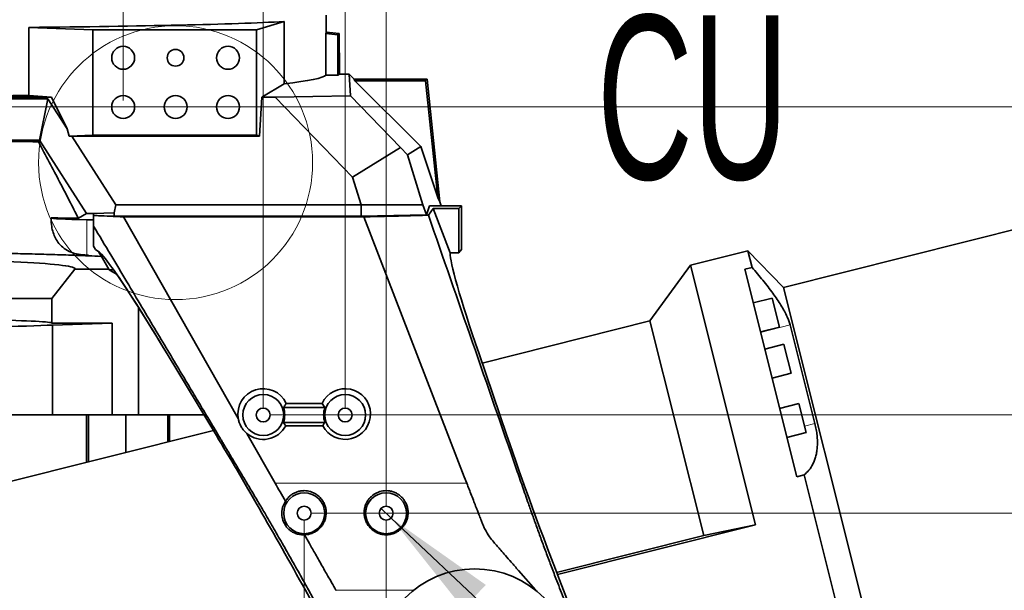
# Model space of a CAD drawing. Header units: millimetres. Extents: x 0 to 11920, y 0 to 8400.
# Tile 32 of 120: x 3183 to 3784, y 5413 to 5762. Entities that reach past the tile are written whole.
import ezdxf

# ---------------------------------------------------------------- set-up
doc = ezdxf.new("R2010")
doc.units = ezdxf.units.MM
doc.header["$LTSCALE"] = 20
doc.styles.add('SLDTEXTSTYLE0', font='TXT', dxfattribs={"width": 0.605})
doc.dimstyles.new('SLDDIMSTYLE1', dxfattribs={"dimtxt": 70, "dimasz": 70, "dimexe": 0, "dimexo": 0.0625, "dimgap": -17.5, "dimtad": 1, "dimdec": 1, "dimrnd": 1e-09, "dimzin": 12, "dimdsep": 46, "dimtxsty": 'SLDTEXTSTYLE0', "dimsah": 1, "dimcen": 0.09, "dimadec": 0, "dimazin": 3, "dimtfac": 1, "dimtmove": 0, "dimatfit": 0, "dimfxl": 1, "dimfrac": 2, "dimtolj": 1, "dimarcsym": 0})
doc.dimstyles.new('SLDDIMSTYLE2', dxfattribs={"dimtxt": 70, "dimasz": 70, "dimexe": 0, "dimexo": 0.0625, "dimgap": 17.5, "dimtad": 1, "dimdec": 1, "dimrnd": 1e-09, "dimzin": 12, "dimdsep": 46, "dimtxsty": 'SLDTEXTSTYLE0', "dimsah": 1, "dimcen": 0.09, "dimadec": 0, "dimazin": 3, "dimtfac": 1, "dimtmove": 0, "dimatfit": 0, "dimfxl": 1, "dimfrac": 2, "dimtolj": 1, "dimtzin": 12, "dimarcsym": 0})
doc.dimstyles.new('SLDDIMSTYLE3', dxfattribs={"dimtxt": 70, "dimasz": 70, "dimexe": 0, "dimexo": 0.0625, "dimgap": 17.5, "dimtad": 0, "dimtih": 1, "dimtoh": 1, "dimdec": 1, "dimrnd": 1e-09, "dimzin": 12, "dimdsep": 46, "dimtxsty": 'SLDTEXTSTYLE0', "dimblk1": 'NONE', "dimsah": 1, "dimcen": 0, "dimadec": 0, "dimazin": 3, "dimtfac": 1, "dimtmove": 0, "dimatfit": 3, "dimldrblk": 'NONE', "dimfxl": 1, "dimfrac": 2, "dimtolj": 1, "dimtzin": 12, "dimarcsym": 0})
doc.dimstyles.new('SLDDIMSTYLE7', dxfattribs={"dimtxt": 70, "dimasz": 70, "dimexe": 0, "dimexo": 0.0625, "dimgap": 17.5, "dimtad": 1, "dimdec": 1, "dimrnd": 1e-09, "dimzin": 12, "dimdsep": 46, "dimtxsty": 'SLDTEXTSTYLE0', "dimsah": 1, "dimcen": 0.09, "dimadec": 0, "dimazin": 3, "dimtfac": 1, "dimtofl": 0, "dimtmove": 0, "dimatfit": 3, "dimfxl": 1, "dimfrac": 2, "dimtolj": 1, "dimtzin": 12, "dimarcsym": 0})

# ---------------------------------------------------------------- blocks, each defined once
blk = doc.blocks.new('_D_31')
at = {"color": 7, "linetype": 'Continuous', "lineweight": 0}
for p, q in [((3467.39, 6043.64), (4537.73, 6043.64)), ((4507.73, 3672.64), (4507.73, 6043.64)), ((2972.47, 3672.64), (4537.73, 3672.64))]:
    blk.add_line(p, q, dxfattribs=at)
at = {"color": 7, "linetype": 'Continuous', "lineweight": 18}
for points in [[(4507.73, 6043.64), (4497.73, 5973.64), (4517.73, 5973.64)], [(4507.73, 3672.64), (4517.73, 3742.64), (4497.73, 3742.64)]]:
    blk.add_solid(points, dxfattribs=at)
at = {"color": 7, "linetype": 'Continuous', "lineweight": 18, "insert": (4417.5, 4751.19), "char_height": 70, "attachment_point": 1, "rotation": 90, "style": 'SLDTEXTSTYLE0'}
blk.add_mtext('2371', dxfattribs=at)
blk = doc.blocks.new('_D_32')
at = {"color": 7, "linetype": 'Continuous', "lineweight": 0}
for p, q in [((4331.41, 5708.24), (4331.41, 5828.24)), ((2910.05, 5708.24), (4361.41, 5708.24)), ((4331.41, 5213.64), (4331.41, 5708.24)), ((4202.49, 5316.56), (4202.49, 5605.31)), ((4202.49, 5605.31), (4309.92, 5605.31)), ((4309.92, 5605.31), (4309.92, 5316.56)), ((4309.92, 5316.56), (4202.49, 5316.56)), ((2762.05, 5213.64), (4361.41, 5213.64)), ((4331.41, 5213.64), (4331.41, 5093.64))]:
    blk.add_line(p, q, dxfattribs=at)
at = {"color": 7, "linetype": 'Continuous', "lineweight": 18}
for points in [[(4331.41, 5708.24), (4341.41, 5778.24), (4321.41, 5778.24)], [(4331.41, 5213.64), (4321.41, 5143.64), (4341.41, 5143.64)]]:
    blk.add_solid(points, dxfattribs=at)
at = {"color": 7, "linetype": 'Continuous', "lineweight": 18, "insert": (4219.69, 5340.62), "char_height": 70, "attachment_point": 1, "rotation": 90, "style": 'SLDTEXTSTYLE0'}
blk.add_mtext('494,6', dxfattribs=at)
blk = doc.blocks.new('_D_33')
at = {"color": 7, "linetype": 'Continuous', "lineweight": 0}
for p, q in [((3356.55, 5456.13), (3356.55, 4967.73)), ((3406.55, 5456.13), (3406.55, 4967.73)), ((3356.55, 4997.73), (3236.55, 4997.73)), ((3356.55, 4997.73), (3406.55, 4997.73)), ((3406.55, 4997.73), (3636.67, 4997.73))]:
    blk.add_line(p, q, dxfattribs=at)
at = {"color": 7, "linetype": 'Continuous', "lineweight": 18}
for points in [[(3356.55, 4997.73), (3286.55, 5007.73), (3286.55, 4987.73)], [(3406.55, 4997.73), (3476.55, 4987.73), (3476.55, 5007.73)]]:
    blk.add_solid(points, dxfattribs=at)
at = {"color": 7, "linetype": 'Continuous', "lineweight": 18, "insert": (3529.72, 5087.96), "char_height": 70, "attachment_point": 1, "style": 'SLDTEXTSTYLE0'}
blk.add_mtext('50', dxfattribs=at)
blk = doc.blocks.new('_D_34')
at = {"color": 7, "linetype": 'Continuous', "lineweight": 0}
for p, q in [((3331.55, 5524.13), (3331.55, 6153.69)), ((3381.55, 5524.13), (3381.55, 6153.69)), ((3331.55, 6123.69), (3211.55, 6123.69)), ((3331.55, 6123.69), (3381.55, 6123.69)), ((3381.55, 6123.69), (3636.67, 6123.69))]:
    blk.add_line(p, q, dxfattribs=at)
at = {"color": 7, "linetype": 'Continuous', "lineweight": 18}
for points in [[(3331.55, 6123.69), (3261.55, 6133.69), (3261.55, 6113.69)], [(3381.55, 6123.69), (3451.55, 6113.69), (3451.55, 6133.69)]]:
    blk.add_solid(points, dxfattribs=at)
at = {"color": 7, "linetype": 'Continuous', "lineweight": 18, "insert": (3529.72, 6213.92), "char_height": 70, "attachment_point": 1, "style": 'SLDTEXTSTYLE0'}
blk.add_mtext('50', dxfattribs=at)
blk = doc.blocks.new('_D_35')
at = {"color": 7, "linetype": 'Continuous', "lineweight": 0}
for p, q in [((3381.55, 5524.13), (3381.55, 6354.67)), ((3406.55, 5464.13), (3406.55, 6354.67)), ((3381.55, 6324.67), (3261.55, 6324.67)), ((3381.55, 6324.67), (3406.55, 6324.67)), ((3406.55, 6324.67), (3663.22, 6324.67))]:
    blk.add_line(p, q, dxfattribs=at)
at = {"color": 7, "linetype": 'Continuous', "lineweight": 18}
for points in [[(3381.55, 6324.67), (3311.55, 6334.67), (3311.55, 6314.67)], [(3406.55, 6324.67), (3476.55, 6314.67), (3476.55, 6334.67)]]:
    blk.add_solid(points, dxfattribs=at)
at = {"color": 7, "linetype": 'Continuous', "lineweight": 18, "insert": (3556.27, 6414.91), "char_height": 70, "attachment_point": 1, "style": 'SLDTEXTSTYLE0'}
blk.add_mtext('25', dxfattribs=at)
blk = doc.blocks.new('_D_36')
at = {"color": 7, "linetype": 'Continuous', "lineweight": 0}
for p, q in [((4168.21, 5520.13), (4168.21, 5682.11)), ((3335.55, 5520.13), (4198.21, 5520.13)), ((4168.21, 5520.13), (4168.21, 5460.13)), ((3360.55, 5460.13), (4198.21, 5460.13)), ((4168.21, 5460.13), (4168.21, 5340.13))]:
    blk.add_line(p, q, dxfattribs=at)
at = {"color": 7, "linetype": 'Continuous', "lineweight": 18}
for points in [[(4168.21, 5520.13), (4178.21, 5590.13), (4158.21, 5590.13)], [(4168.21, 5460.13), (4158.21, 5390.13), (4178.21, 5390.13)]]:
    blk.add_solid(points, dxfattribs=at)
at = {"color": 7, "linetype": 'Continuous', "lineweight": 18, "insert": (4077.97, 5575.16), "char_height": 70, "attachment_point": 1, "rotation": 90, "style": 'SLDTEXTSTYLE0'}
blk.add_mtext('60', dxfattribs=at)
blk = doc.blocks.new('_D_37')
at = {"color": 7, "linetype": 'Continuous', "lineweight": 0}
for p, q in [((3108.05, 6097.64), (3108.05, 6243.23)), ((3381.55, 5524.13), (3381.55, 6243.23)), ((3108.05, 6213.23), (3381.55, 6213.23)), ((3381.55, 6213.23), (3730.06, 6213.23))]:
    blk.add_line(p, q, dxfattribs=at)
at = {"color": 7, "linetype": 'Continuous', "lineweight": 18}
for points in [[(3108.05, 6213.23), (3178.05, 6203.23), (3178.05, 6223.23)], [(3381.55, 6213.23), (3311.55, 6223.23), (3311.55, 6203.23)]]:
    blk.add_solid(points, dxfattribs=at)
at = {"color": 7, "linetype": 'Continuous', "lineweight": 18, "insert": (3489.43, 6303.46), "char_height": 70, "attachment_point": 1, "style": 'SLDTEXTSTYLE0'}
blk.add_mtext('273,5', dxfattribs=at)
blk = doc.blocks.new('_D_44')
at = {"color": 7, "linetype": 'Continuous', "lineweight": 0}
for p, q in [((2753.89, 6445.12), (2753.89, 6552.55)), ((2753.89, 6552.55), (2962.43, 6552.55)), ((2962.43, 6552.55), (2962.43, 6445.12)), ((2970.05, 5712.24), (2970.05, 6453.64)), ((3108.05, 6097.64), (3108.05, 6453.64)), ((2962.43, 6445.12), (2753.89, 6445.12)), ((2970.05, 6423.64), (2719.13, 6423.64)), ((2970.05, 6423.64), (3108.05, 6423.64)), ((3108.05, 6423.64), (3228.05, 6423.64))]:
    blk.add_line(p, q, dxfattribs=at)
at = {"color": 7, "linetype": 'Continuous', "lineweight": 18}
for points in [[(2970.05, 6423.64), (2900.05, 6433.64), (2900.05, 6413.64)], [(3108.05, 6423.64), (3178.05, 6413.64), (3178.05, 6433.64)]]:
    blk.add_solid(points, dxfattribs=at)
at = {"color": 7, "linetype": 'Continuous', "lineweight": 18, "insert": (2777.95, 6535.36), "char_height": 70, "attachment_point": 1, "style": 'SLDTEXTSTYLE0'}
blk.add_mtext('138', dxfattribs=at)
blk = doc.blocks.new('_D_45')
at = {"color": 7, "linetype": 'Continuous', "lineweight": 0}
for p, q in [((3072.78, 6585.12), (3072.78, 6692.55)), ((3072.78, 6692.55), (3281.32, 6692.55)), ((3281.32, 6692.55), (3281.32, 6585.12)), ((3108.05, 6097.64), (3108.05, 6593.64)), ((3246.05, 5712.24), (3246.05, 6593.64)), ((3281.32, 6585.12), (3072.78, 6585.12)), ((3108.05, 6563.64), (2988.05, 6563.64)), ((3246.05, 6563.64), (3108.05, 6563.64)), ((3246.05, 6563.64), (3366.05, 6563.64))]:
    blk.add_line(p, q, dxfattribs=at)
at = {"color": 7, "linetype": 'Continuous', "lineweight": 18}
for points in [[(3108.05, 6563.64), (3038.05, 6573.64), (3038.05, 6553.64)], [(3246.05, 6563.64), (3316.05, 6553.64), (3316.05, 6573.64)]]:
    blk.add_solid(points, dxfattribs=at)
at = {"color": 7, "linetype": 'Continuous', "lineweight": 18, "insert": (3096.84, 6675.36), "char_height": 70, "attachment_point": 1, "style": 'SLDTEXTSTYLE0'}
blk.add_mtext('138', dxfattribs=at)
blk = doc.blocks.new('_D_46')
at = {"color": 7, "linetype": 'Continuous', "lineweight": 0}
for p, q in [((3467.39, 6043.64), (4086.98, 6043.64)), ((4056.98, 6043.64), (4056.98, 5520.13)), ((3385.55, 5520.13), (4086.98, 5520.13))]:
    blk.add_line(p, q, dxfattribs=at)
at = {"color": 7, "linetype": 'Continuous', "lineweight": 18}
for points in [[(4056.98, 6043.64), (4046.98, 5973.64), (4066.98, 5973.64)], [(4056.98, 5520.13), (4066.98, 5590.13), (4046.98, 5590.13)]]:
    blk.add_solid(points, dxfattribs=at)
at = {"color": 7, "linetype": 'Continuous', "lineweight": 18, "insert": (3966.75, 5661.57), "char_height": 70, "attachment_point": 1, "rotation": 90, "style": 'SLDTEXTSTYLE0'}
blk.add_mtext('523,5', dxfattribs=at)
blk = doc.blocks.new('SW_SYMBOL_HOLE_DEPTH')
at = {"color": 0, "linetype": 'Continuous', "lineweight": 18}
for p, q in [((0, 17500), (16000, 17500)), ((8000, 17500), (8000, 1500)), ((2000, 11100), (8000, 1500)), ((14000, 11100), (8000, 1500))]:
    blk.add_line(p, q, dxfattribs=at)
blk = doc.blocks.new('_D_47')
at = {"color": 7, "linetype": 'Continuous', "lineweight": 0}
for p, q in [((3403.46, 5463.04), (3409.64, 5457.21)), ((3409.64, 5457.21), (3895.68, 4997.73)), ((3895.68, 4997.73), (4508.68, 4997.73))]:
    blk.add_line(p, q, dxfattribs=at)
at = {"color": 7, "linetype": 'Continuous', "lineweight": 18}
blk.add_solid([(3409.64, 5457.21), (3453.63, 5401.85), (3467.37, 5416.38)], dxfattribs=at)
at = {"color": 7, "linetype": 'Continuous', "lineweight": 18, "xscale": 0.004511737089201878, "yscale": 0.004511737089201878, "zscale": 0.004511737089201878}
blk.add_blockref('SW_SYMBOL_HOLE_DEPTH', (4112.74, 5007.84), dxfattribs=at)
at = {"color": 7, "linetype": 'Continuous', "lineweight": 18, "char_height": 70, "attachment_point": 1, "style": 'SLDTEXTSTYLE0'}
for s, insert in [('20 (4x)', (4209.43, 5088.16)), ('M10', (3925.68, 5088.16))]:
    blk.add_mtext(s, dxfattribs=dict(at, insert=insert))
blk = doc.blocks.new('_None')

msp = doc.modelspace()

# ---------------------------------------------------------------- linework, layer by layer
at = {"color": 7, "linetype": 'Continuous', "lineweight": 35}
for p, q in [((3370.047743, 5753.884133), (3370.047743, 5764.235074)), ((3188.560811, 5756.823973), (3227.546705, 5755.366003)), ((3188.560811, 5715.266334), (3188.560811, 5756.823973)), ((3327.485186, 5755.366003), (3344.250905, 5760.384091)), ((3344.250905, 5760.384091), (3344.250905, 5722.391456)), ((3327.485186, 5755.366003), (3227.546705, 5755.366003)), ((3227.546705, 5755.366003), (3227.546705, 5691.06047)), ((3327.485186, 5691.06047), (3327.485186, 5755.366003)), ((3369.772789, 5727.703873), (3369.772789, 5752.986049)), ((3376.997879, 5752.353935), (3369.772789, 5752.986049)), ((3377.829021, 5753.115537), (3372.047743, 5753.621333)), ((3376.997879, 5752.353935), (3377.829021, 5753.115537)), ((3376.997879, 5727.703873), (3376.997879, 5752.353935)), ((3377.829021, 5741.235074), (3377.829021, 5753.115537)), ((3378.047743, 5741.235074), (3377.829021, 5741.235074)), ((3378.047743, 5728.332766), (3378.047743, 5741.235074)), ((3376.997879, 5727.703873), (3369.772789, 5727.703873)), ((3376.997879, 5727.703873), (3378.047743, 5728.332766)), ((3383.95005, 5728.332766), (3378.047743, 5728.332766)), ((3387.047743, 5725.235074), (3383.95005, 5728.332766)), ((3384.714752, 5715.072791), (3383.95005, 5728.332766)), ((3344.250905, 5722.391456), (3330.634778, 5714.235074)), ((3387.047743, 5725.235074), (3387.504982, 5724.18521)), ((3431.541166, 5725.235074), (3387.047743, 5725.235074)), ((3427.681658, 5684.008534), (3387.504982, 5724.18521)), ((3430.595864, 5724.18521), (3387.504982, 5724.18521)), ((3430.595864, 5724.18521), (3431.541166, 5725.235074)), ((3438.087241, 5652.909525), (3430.595864, 5724.18521)), ((3439.423984, 5650.235074), (3431.541166, 5725.235074)), ((3202.339234, 5714.235074), (3188.560811, 5715.266334)), ((3338.866165, 5714.235074), (3384.714752, 5715.072791)), ((3384.714752, 5715.072791), (3415.277263, 5683.415572)), ((3057.319853, 5714.235074), (3202.339234, 5714.235074)), ((3086.189174, 5713.155096), (3200.060025, 5713.155096)), ((3200.060025, 5713.155096), (3194.917043, 5687.84832)), ((3211.846926, 5694.843121), (3200.060025, 5713.155096)), ((3211.846926, 5694.843121), (3202.339234, 5714.235074)), ((3330.634778, 5714.235074), (3329.173807, 5690.386463)), ((3330.634778, 5714.235074), (3338.866165, 5714.235074)), ((3386.06933, 5665.341155), (3338.866165, 5714.235074)), ((3211.846926, 5694.843121), (3213.105078, 5690.340237)), ((3213.105078, 5690.340237), (3227.546705, 5691.06047)), ((3227.546705, 5691.06047), (3327.485186, 5691.06047)), ((3327.485186, 5691.06047), (3329.173807, 5690.386463)), ((3194.917043, 5687.84832), (3126.156558, 5687.84832)), ((3194.917043, 5687.84832), (3194.401884, 5686.937779)), ((3223.708027, 5643.119026), (3194.917043, 5687.84832)), ((3213.105078, 5690.340237), (3214.715551, 5690.386463)), ((3214.715551, 5690.386463), (3241.654109, 5648.535074)), ((3214.715551, 5690.386463), (3329.173807, 5690.386463)), ((3386.06933, 5665.341155), (3415.277263, 5683.415572)), ((3415.277263, 5683.415572), (3419.598525, 5679.006539)), ((3419.598525, 5679.006539), (3427.681658, 5684.008534)), ((3419.598525, 5679.006539), (3429.008452, 5648.535074)), ((3438.087241, 5652.909525), (3427.681658, 5684.008534)), ((3391.259234, 5648.535074), (3386.06933, 5665.341155)), ((3438.087241, 5652.909525), (3439.423984, 5650.235074)), ((3440.236384, 5647.807066), (3439.423984, 5650.235074)), ((3223.708027, 5643.119026), (3218.722756, 5640.244026)), ((3228.047743, 5643.212571), (3223.708027, 5643.119026)), ((3240.627548, 5643.483734), (3228.047743, 5643.212571)), ((3228.047743, 5643.212571), (3228.047743, 5642.008233)), ((3241.654109, 5648.535074), (3240.627548, 5643.483734)), ((3240.627548, 5641.465534), (3240.627548, 5643.483734)), ((3241.654109, 5648.535074), (3391.259234, 5648.535074)), ((3429.008452, 5648.535074), (3391.259234, 5648.535074)), ((3391.259234, 5641.465534), (3391.259234, 5648.535074)), ((3429.008452, 5648.535074), (3431.09875, 5642.389649)), ((3431.09875, 5642.389649), (3433.092589, 5647.807066)), ((3435.165971, 5646.234832), (3432.344102, 5642.121303)), ((3452.547743, 5647.807066), (3433.092589, 5647.807066)), ((3435.165971, 5646.234832), (3445.657761, 5619.044721)), ((3450.975509, 5646.234832), (3435.165971, 5646.234832)), ((3452.547743, 5647.807066), (3450.975509, 5646.234832)), ((3450.975509, 5646.234832), (3450.975509, 5619.044721)), ((3452.547743, 5647.807066), (3452.547743, 5621.125074)), ((3841.530044, 5646.380897), (3648.983464, 5598.016879)), ((3240.627548, 5641.465534), (3228.047743, 5642.008233)), ((3228.047743, 5641.939443), (3228.047743, 5635.406862)), ((3391.259234, 5641.465534), (3240.627548, 5641.465534)), ((3316.286288, 5518.064726), (3246.343459, 5641.125074)), ((3393.021205, 5641.125074), (3246.343459, 5641.125074)), ((3391.259234, 5641.465534), (3431.09875, 5642.389649)), ((3393.021205, 5641.125074), (3454.254706, 5482.435336)), ((3228.047743, 5623.170806), (3228.047743, 5635.406862)), ((3229.181711, 5621.125074), (3228.047743, 5623.170806)), ((3230.687052, 5620.23836), (3229.181711, 5621.125074)), ((3450.975509, 5619.044721), (3445.657761, 5619.044721)), ((3452.547743, 5621.125074), (3451.661029, 5620.23836)), ((3627.287088, 5620.405878), (3592.214461, 5611.596305)), ((3648.983464, 5598.016879), (3627.287088, 5620.405878)), ((3629.843074, 5610.229998), (3627.287088, 5620.405878)), ((3223.951357, 5617.789906), (3224.831831, 5617.789906)), ((3224.831831, 5617.789906), (3224.792322, 5617.279653)), ((3224.792322, 5617.279653), (3224.831831, 5617.319162)), ((3224.831831, 5617.319162), (3224.831831, 5617.789906)), ((3202.547743, 5591.235074), (3216.629131, 5609.135074)), ((3216.629131, 5609.135074), (3237.311106, 5609.135074)), ((3242.074739, 5606.122142), (3237.493862, 5608.820485)), ((3592.214461, 5611.596305), (3567.584102, 5577.570917)), ((3632.045252, 5453.022164), (3592.214461, 5611.596305)), ((3625.381661, 5609.109377), (3629.843074, 5610.229998)), ((3625.381661, 5609.109377), (3657.198394, 5482.440763)), ((3736.197062, 5250.802553), (3648.983464, 5598.016879)), ((3087.016112, 5591.235074), (3202.547743, 5591.235074)), ((3202.547743, 5576.235074), (3202.547743, 5591.235074)), ((3642.170221, 5591.529223), (3630.531752, 5588.605862)), ((3646.621037, 5573.809654), (3642.170221, 5591.529223)), ((3255.365391, 5585.868247), (3255.365391, 5520.235074)), ((3567.584102, 5577.570917), (3465.147336, 5551.84076)), ((3600.479175, 5446.60922), (3567.584102, 5577.570917)), ((3239.297219, 5576.235074), (3202.547743, 5576.235074)), ((3239.297219, 5576.235074), (3202.999214, 5575.061308)), ((3202.999214, 5575.061308), (3202.999214, 5520.235074)), ((3239.297219, 5576.235074), (3239.297219, 5520.235074)), ((3634.982568, 5570.886293), (3646.621037, 5573.809654)), ((3653.104317, 5575.093614), (3668.235359, 5514.853986)), ((3649.262913, 5563.291831), (3637.624444, 5560.36847)), ((3649.721038, 5561.467946), (3649.262913, 5563.291831)), ((3653.71373, 5545.572262), (3649.721038, 5561.467946)), ((3302.97228, 5507.523132), (3272.871275, 5557.455805)), ((3463.236093, 5557.455805), (3480.232128, 5507.523132)), ((3642.075261, 5542.648901), (3653.71373, 5545.572262)), ((3369.214137, 5524.625074), (3343.881349, 5524.625074)), ((3345.587516, 5527.23244), (3367.50797, 5527.23244)), ((3658.362725, 5527.063706), (3646.724256, 5524.140346)), ((3662.813542, 5509.344137), (3658.362725, 5527.063706)), ((3158.132534, 5520.235074), (3189.648069, 5520.235074)), ((3189.648069, 5520.235074), (3202.999214, 5520.235074)), ((3202.999214, 5520.235074), (3239.297219, 5520.235074)), ((3223.63137, 5491.17657), (3223.63137, 5520.235074)), ((3224.880784, 5520.235074), (3224.880784, 5491.490398)), ((3239.297219, 5520.235074), (3255.365391, 5520.235074)), ((3247.598951, 5520.235074), (3247.598951, 5497.196768)), ((3255.365391, 5520.235074), (3295.309117, 5520.235074)), ((3273.252403, 5503.640424), (3273.252403, 5520.235074)), ((3274.264159, 5503.894558), (3274.264159, 5520.235074)), ((3301.096719, 5510.634383), (3090.055332, 5457.624824)), ((3343.881349, 5515.625074), (3369.214137, 5515.625074)), ((3367.820699, 5513.520871), (3345.274786, 5513.520871)), ((3338.746603, 5478.547105), (3321.488205, 5508.912254)), ((3651.175073, 5506.420777), (3662.813542, 5509.344137)), ((3454.254706, 5482.435336), (3455.770423, 5478.505314)), ((3661.659807, 5483.561385), (3657.198394, 5482.440763)), ((3693.28309, 5357.662934), (3661.659807, 5483.561385)), ((3338.797582, 5478.458356), (3338.746603, 5478.547105)), ((3455.770423, 5478.505314), (3455.787623, 5478.45825)), ((3632.045252, 5453.022164), (3511.121734, 5422.648489)), ((3600.479175, 5446.60922), (3632.045252, 5453.022164)), ((3356.683498, 5446.989087), (3359.700439, 5441.680128)), ((3510.593333, 5424.031616), (3600.479175, 5446.60922)), ((3497.697367, 5413.291193), (3487.291776, 5425.223294)), ((3401.497292, 5333.392874), (3357.301012, 5413.125074)), ((3375.930162, 5413.125074), (3375.970234, 5413.054544)), ((3497.842788, 5413.125074), (3497.697367, 5413.291193)), ((3514.779515, 5413.125074), (3523.536636, 5390.430465))]:
    msp.add_line(p, q, dxfattribs=at)
at = {"color": 8, "linetype": 'Continuous', "lineweight": 18}
for p, q in [((3223.951357, 5617.789906), (3223.951357, 5639.341453)), ((3653.104317, 5575.093614), (3635.063968, 5570.562223)), ((3668.235359, 5514.853986), (3661.83348, 5513.245956)), ((3341.102841, 5478.45827), (3338.797362, 5478.45827)), ((3428.507892, 5478.458193), (3341.102841, 5478.458193)), ((3455.787277, 5478.45827), (3428.507892, 5478.45827)), ((3423.247148, 5413.125074), (3375.930389, 5413.125074))]:
    msp.add_line(p, q, dxfattribs=at)
at = {"color": 7, "linetype": 'Continuous', "lineweight": 18}
msp.add_circle((3278.047743, 5674.19228), 83.619957, dxfattribs=at)
at = {"color": 7, "linetype": 'Continuous', "lineweight": 35}
for centre, radius in [((3246.047743, 5738.235074), 7), ((3310.047743, 5738.235074), 7), ((3278.047743, 5738.235074), 5.1), ((3246.047743, 5708.235074), 7), ((3278.047743, 5708.235074), 7), ((3310.047743, 5708.235074), 7), ((3331.547743, 5520.125074), 12.5), ((3381.547743, 5520.125074), 12.5), ((3331.547743, 5520.125074), 4.25), ((3381.547743, 5520.125074), 4.25), ((3356.547743, 5460.125074), 12.5), ((3406.547743, 5460.125074), 12.5), ((3356.547743, 5460.125074), 4.25), ((3406.547743, 5460.125074), 4.25), ((3460.547743, 5366.125074), 60.002786)]:
    msp.add_circle(centre, radius, dxfattribs=at)
for centre, start, end in [((3331.547743, 5520.125074), 339.955158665, 20.044841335), ((3381.547743, 5520.125074), 159.955158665, 200.044841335)]:
    msp.add_arc(centre, 13.128893, start, end, dxfattribs=at)
for centre, major_axis, ratio, start_param, end_param in [((3108.047743, 5763.352709), (262, 0), 0.0261859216, 5.0247452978, 5.8357016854), ((3108.047743, 5776.937897), (261.992267, -23.098142), 0.0871506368, 6.2450511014, 6.2851651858), ((3372.047743, 5753.84089), (2.499926, -0.220402), 0.0871506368, 3.7899307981, 4.72007233), ((3108.047743, 5728.332766), (262, 0), 0.0524077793, 5.8357016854, 6.2373677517), ((3108.047743, 5728.332766), (262, 0), 0.0524077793, 4.4000326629, 5.0247452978), ((3256.047743, 5640.478604), (54, 0), 0.0261859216, 3.1406906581, 4.0758976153), ((3108.047743, 5635.235074), (195, 0), 0.0261859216, 0.9075048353, 0.9343049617), ((3324.257328, 5450.471339), (-94.461287, 169.944923), 0.0458072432, 5.3676116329, 6.2053696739), ((3107.987743, 5860.736123), (-212.776306, 384.913593), 0.025354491, 2.2322456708, 2.270182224), ((3511.939387, 5450.471339), (-65.766381, 169.969607), 0.0488765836, 0.1107332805, 0.8712083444), ((3452.127307, 5450.471339), (0, 170), 0.0524077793, 0.0523598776, 0.1296428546), ((3108.047743, 5609.370079), (108.673785, 0), 0.0524523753, 6.2419460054, 7.9275946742), ((3108.047743, 5609.135074), (195, 0), 0.0524077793, 0.8769290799, 0.9286785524), ((3107.987743, 5599.957965), (213, 0), 0.0524077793, 0.9007274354, 0.9172447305), ((3324.257328, 5450.471339), (-94.461287, 169.944923), 0.0458072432, 5.3676116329, 5.8439133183), ((3108.047743, 5576.235074), (94.5, 0), 0.0261859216, 0, 1.8566873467), ((3108.047743, 5576.235074), (105, 0), 0.0261859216, 4.7360497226, 5.8421254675), ((3331.547743, 5520.693731), (0, 15.496313), 0.9993264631, 5.1479868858, 8.0244707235), ((3381.547743, 5520.693731), (0, 15.496313), 0.9993264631, 2.0520324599, 7.4183837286), ((3331.547743, 5520.693731), (0, 15.496313), 0.9993264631, 2.434548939, 4.2311528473), ((3348.312915, 5413.125074), (-83.348194, 149.951403), 0.0458072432, 4.6869332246, 5.3676116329), ((3523.205622, 5413.125074), (-58.02916, 149.973183), 0.0488765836, 0.8712083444, 1.5518867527)]:
    msp.add_ellipse(centre, major_axis=major_axis, ratio=ratio, start_param=start_param, end_param=end_param, dxfattribs=at)
for points, knots in [([(2993.547285, 5686.304871), (2996.547971, 5686.38162), (3002.55399, 5686.535237), (3011.790439, 5686.742312), (3021.188225, 5686.931998), (3030.802114, 5687.103079), (3040.60631, 5687.255073), (3050.600151, 5687.387276), (3060.715672, 5687.498508), (3070.992973, 5687.58888), (3081.406044, 5687.657599), (3091.950968, 5687.704066), (3102.554273, 5687.727621), (3113.262437, 5687.728013), (3124.04502, 5687.704593), (3134.895762, 5687.656714), (3145.730577, 5687.584375), (3156.142897, 5687.490898), (3166.108747, 5687.37951), (3175.628756, 5687.252494), (3185.080965, 5687.10733), (3191.29336, 5686.994324), (3194.401884, 5686.937779)], [0, 0, 0, 0, 0.0484360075, 0.0969470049, 0.1456854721, 0.1945003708, 0.2441881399, 0.2939569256, 0.3439715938, 0.3940689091, 0.4450696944, 0.4961581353, 0.5475127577, 0.5989568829, 0.6514274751, 0.7039935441, 0.7568497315, 0.8098035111, 0.8571757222, 0.9046181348, 0.9522733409, 1, 1, 1, 1]), ([(3194.401884, 5686.937779), (3196.621285, 5682.761246), (3201.063926, 5674.400951), (3207.306408, 5662.483551), (3213.257811, 5650.996842), (3216.89994, 5643.830595), (3218.722756, 5640.244026)], [0, 0, 0, 0, 0.248876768, 0.4981842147, 0.7488508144, 1, 1, 1, 1]), ([(3202.047765, 5640.47988), (3204.873753, 5640.443008), (3210.531205, 5640.369192), (3215.990478, 5640.285775), (3218.722756, 5640.244026)], [0, 0, 0, 0, 0.4995161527, 1, 1, 1, 1]), ([(3202.047765, 5640.47988), (3202.119576, 5638.705616), (3202.246332, 5635.57382), (3203.259539, 5631.431106), (3204.701103, 5627.940808), (3206.872329, 5624.634726), (3209.948676, 5621.690631), (3213.972305, 5619.444004), (3218.652554, 5618.055576), (3222.185382, 5617.878448), (3223.951357, 5617.789906)], [0, 0, 0, 0, 0.14977488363, 0.26437129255, 0.37920351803, 0.493642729, 0.62697491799, 0.7601611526, 0.88011033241, 1, 1, 1, 1]), ([(3246.343459, 5641.125074), (3243.54938, 5641.247913), (3238.410777, 5641.473828), (3232.325968, 5641.746144), (3229.027986, 5641.895153), (3228.047743, 5641.939443)], [0, 0, 0, 0, 0.455791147, 0.838247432, 1, 1, 1, 1]), ([(3432.344102, 5642.121303), (3429.132339, 5642.026577), (3422.708811, 5641.837126), (3412.903489, 5641.579165), (3403.024126, 5641.33919), (3396.356954, 5641.196477), (3393.021205, 5641.125074)], [0, 0, 0, 0, 0.252915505, 0.5058310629, 0.7527552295, 1, 1, 1, 1]), ([(3519.269145, 5396.685762), (3517.745457, 5400.626606), (3514.699294, 5408.505157), (3510.629615, 5419.077686), (3507.109211, 5428.355087), (3504.133193, 5436.296014), (3501.251736, 5444.085229), (3498.485743, 5451.669204), (3495.847229, 5459.010388), (3492.89842, 5467.357), (3489.718556, 5476.531608), (3469.556904, 5534.848247), (3450.347928, 5590.221815), (3432.344102, 5642.121303)], [0, 0, 0, 0, 0.0422372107, 0.0844407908, 0.1131327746, 0.1418659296, 0.1705542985, 0.1989363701, 0.2273623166, 0.2557426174, 0.2996612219, 0.343599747, 1, 1, 1, 1]), ([(3228.047742, 5635.406863), (3231.518284, 5629.586403), (3238.267158, 5618.26784), (3248.102147, 5601.773546), (3257.3605, 5586.246333), (3266.042216, 5571.686202), (3274.147296, 5558.093153), (3281.407816, 5545.916523), (3287.867139, 5535.083584), (3293.568628, 5525.521613), (3298.295318, 5517.59448), (3302.131221, 5511.16129), (3304.433235, 5507.300587), (3305.875191, 5504.882285), (3306.518662, 5503.803122), (3307.152329, 5502.740399), (3307.776195, 5501.694116), (3308.390256, 5500.664275), (3308.994517, 5499.65087), (3310.819866, 5496.589591), (3313.870058, 5491.473869), (3318.11204, 5484.359259), (3322.446275, 5477.087707), (3326.699928, 5469.964272), (3331.425584, 5461.999677), (3336.626735, 5453.09905), (3342.422796, 5443.053548), (3348.344338, 5432.660927), (3353.770913, 5423.024197), (3358.624437, 5414.311624), (3363.053226, 5406.31237), (3368.011382, 5397.371658), (3371.734182, 5390.654598), (3374.069299, 5386.441888), (3374.64436, 5385.404426), (3375.21942, 5384.366964), (3375.794478, 5383.3295), (3376.369534, 5382.292036), (3376.944587, 5381.25457), (3377.51964, 5380.217104), (3378.05203, 5379.256595), (3378.640638, 5378.194688), (3379.432585, 5376.765962), (3380.594545, 5374.669718), (3382.151672, 5371.86058), (3383.558233, 5369.323079), (3384.704267, 5367.25558), (3385.479818, 5365.856452), (3386.297557, 5364.381215), (3387.157485, 5362.829869), (3388.0596, 5361.202414), (3389.003904, 5359.49885), (3393.608068, 5351.192751), (3397.89744, 5343.454493), (3401.857984, 5336.30946)], [0, 0, 0, 0, 0.0622092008, 0.1209730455, 0.176291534, 0.2281646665, 0.2765924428, 0.3215748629, 0.3583093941, 0.3923758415, 0.4237742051, 0.4430355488, 0.4611346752, 0.465038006, 0.4688827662, 0.4726689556, 0.4763965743, 0.4800656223, 0.4836760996, 0.4872280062, 0.5127855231, 0.5383430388, 0.5632541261, 0.5903923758, 0.6149259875, 0.6466911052, 0.6785880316, 0.7108105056, 0.7429837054, 0.7661547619, 0.7892776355, 0.8149117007, 0.8465823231, 0.8496928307, 0.8528033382, 0.8559138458, 0.8590243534, 0.8621348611, 0.8652453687, 0.8683558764, 0.8714663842, 0.8738846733, 0.8779072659, 0.8843171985, 0.8927395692, 0.9031743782, 0.9071410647, 0.9113359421, 0.9157590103, 0.9204102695, 0.9252897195, 0.9303973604, 0.9357331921, 1, 1, 1, 1]), ([(3038.325845, 5618.744563), (3038.398377, 5618.746112), (3042.752921, 5618.839152), (3051.529552, 5619.006198), (3065.004459, 5619.20442), (3078.838516, 5619.349246), (3093.320698, 5619.441163), (3108.271236, 5619.472604), (3123.739424, 5619.438116), (3139.244854, 5619.334181), (3154.524125, 5619.161651), (3169.325255, 5618.924354), (3183.699348, 5618.623884), (3197.672473, 5618.257542), (3209.077479, 5617.891089), (3218.062389, 5617.559992), (3222.547388, 5617.373167), (3224.792322, 5617.279653)], [0, 0, 0, 0, 0.0011877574, 0.0713080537, 0.1414283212, 0.2132049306, 0.2849815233, 0.3623829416, 0.43978436, 0.5194356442, 0.5990869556, 0.6764707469, 0.753854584, 0.8334832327, 0.9131119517, 0.956508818, 1, 1, 1, 1]), ([(3629.843074, 5610.229998), (3630.978464, 5608.911356), (3633.249152, 5606.274176), (3636.519622, 5602.309904), (3639.653756, 5598.356106), (3642.577441, 5594.467097), (3645.229905, 5590.701638), (3647.608578, 5587.037956), (3649.673338, 5583.488122), (3651.26254, 5580.297255), (3652.424615, 5577.480031), (3652.877096, 5575.891381), (3653.104317, 5575.093614)], [0, 0, 0, 0, 0.1013080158, 0.2026079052, 0.3064738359, 0.4103264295, 0.5118162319, 0.6132905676, 0.7187771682, 0.8242472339, 0.9117428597, 1, 1, 1, 1]), ([(3345.587516, 5527.23244), (3345.261928, 5526.710979), (3344.719241, 5525.84181), (3344.120766, 5524.972741), (3343.881349, 5524.625074)], [0, 0, 0, 0, 0.5999541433, 1, 1, 1, 1]), ([(3369.214137, 5524.625074), (3368.91569, 5525.060084), (3368.319446, 5525.929157), (3367.778265, 5526.798329), (3367.50797, 5527.23244)], [0, 0, 0, 0, 0.5005454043, 1, 1, 1, 1]), ([(3316.286317, 5518.064939), (3316.415623, 5517.394585), (3316.677997, 5516.034379), (3317.462151, 5513.996962), (3318.587263, 5511.994664), (3319.983253, 5510.240323), (3321.018047, 5509.327096), (3321.487957, 5508.912391)], [0, 0, 0, 0, 0.1701411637, 0.3452310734, 0.5722200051, 0.8057409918, 1, 1, 1, 1]), ([(3343.881349, 5515.625074), (3344.179905, 5515.190064), (3344.661269, 5514.488693), (3345.10592, 5513.787257), (3345.274786, 5513.520871)], [0, 0, 0, 0, 0.6202289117, 1, 1, 1, 1]), ([(3367.820699, 5513.520871), (3368.14326, 5514.025646), (3368.591488, 5514.727077), (3369.077794, 5515.428438), (3369.214137, 5515.625074)], [0, 0, 0, 0, 0.7196365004, 1, 1, 1, 1]), ([(3668.235359, 5514.853986), (3668.518992, 5513.625746), (3669.086267, 5511.169228), (3669.584028, 5507.600397), (3669.811452, 5504.148047), (3669.7457, 5500.886923), (3669.412524, 5497.865825), (3668.834887, 5495.066525), (3668.019526, 5492.470433), (3666.700236, 5489.467152), (3664.693268, 5486.284455), (3662.675855, 5484.473469), (3661.659807, 5483.561385)], [0, 0, 0, 0, 0.0846289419, 0.1692605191, 0.2566905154, 0.3441279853, 0.4286674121, 0.5132144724, 0.5998357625, 0.6864644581, 0.8420911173, 1, 1, 1, 1]), ([(3338.797092, 5478.45827), (3339.800106, 5476.693792), (3341.848336, 5473.090597), (3343.986221, 5469.329092), (3345.077188, 5467.409588)], [0, 0, 0, 0, 0.489697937, 1, 1, 1, 1]), ([(3455.788563, 5478.45827), (3456.253945, 5477.251285), (3457.193381, 5474.814827), (3458.657654, 5471.017447), (3460.097639, 5467.285361), (3461.297345, 5464.177336), (3462.30828, 5461.576627), (3463.249269, 5459.138618), (3464.214435, 5456.625578), (3465.100817, 5454.286179), (3465.946019, 5452.263231), (3467.328158, 5449.384582), (3469.343708, 5446.011184), (3472.724218, 5441.860059), (3476.038876, 5438.118839), (3479.593153, 5434.031526), (3483.180106, 5429.935202), (3485.835118, 5426.892601), (3487.291776, 5425.223294)], [0, 0, 0, 0, 0.0691800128, 0.1396490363, 0.2114107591, 0.2730090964, 0.3063313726, 0.3494058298, 0.4011272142, 0.4369683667, 0.4697690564, 0.5057345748, 0.588137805, 0.6526141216, 0.752472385, 0.8171968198, 0.8997060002, 1, 1, 1, 1]), ([(3345.077058, 5467.409816), (3345.106263, 5467.457932), (3345.574049, 5468.228638), (3346.645061, 5469.636532), (3348.44173, 5471.257719), (3350.368766, 5472.454242), (3352.312074, 5473.283881), (3354.406095, 5473.79581), (3357.148886, 5474.020646), (3360.468812, 5473.517421), (3363.613446, 5472.040122), (3365.925376, 5470.183077), (3367.566278, 5468.239416), (3368.787552, 5466.111742), (3369.597674, 5463.811744), (3369.996628, 5461.370769), (3369.93356, 5458.841929), (3369.397987, 5456.340804), (3368.392019, 5453.98683), (3367.012059, 5451.912688), (3365.293862, 5450.15946), (3363.379053, 5448.785119), (3361.284415, 5447.796219), (3359.051688, 5447.136127), (3357.488607, 5447.03902), (3356.683544, 5446.989005)], [0, 0, 0, 0, 0.0031764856, 0.0508798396, 0.0985445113, 0.135406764, 0.1722438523, 0.2092907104, 0.2463220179, 0.3125581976, 0.3783385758, 0.4274013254, 0.4734433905, 0.5195074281, 0.5654652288, 0.6114207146, 0.6591595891, 0.7068785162, 0.7523882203, 0.7978759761, 0.8395898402, 0.8812909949, 0.9200620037, 0.9588279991, 1, 1, 1, 1]), ([(3416.317056, 5469.664307), (3415.806813, 5470.16204), (3414.786665, 5471.157178), (3412.932337, 5472.353514), (3410.86968, 5473.258793), (3408.716866, 5473.79754), (3406.57067, 5473.963266), (3403.92779, 5473.768005), (3400.773991, 5472.800563), (3398.064335, 5471.013576), (3396.215594, 5469.106314), (3394.951001, 5467.318778), (3393.966304, 5465.276222), (3393.304465, 5462.955908), (3393.068411, 5460.484445), (3393.294952, 5457.946849), (3394.007829, 5455.479392), (3395.144039, 5453.223511), (3396.669807, 5451.245896), (3398.447553, 5449.633328), (3400.4536, 5448.389359), (3402.560275, 5447.529384), (3404.755312, 5447.050817), (3406.948523, 5446.933404), (3409.113035, 5447.180688), (3411.1908, 5447.758827), (3413.135928, 5448.663784), (3414.916886, 5449.859684), (3416.476217, 5451.324159), (3417.803458, 5453.031139), (3418.836958, 5454.934216), (3419.574492, 5457.025755), (3419.957295, 5459.230369), (3419.973165, 5461.549861), (3419.580579, 5463.878538), (3418.795572, 5466.058802), (3417.717399, 5468.016028), (3416.783792, 5469.114934), (3416.317056, 5469.664307)], [0, 0, 0, 0, 0.0259463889, 0.0518755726, 0.0779811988, 0.1040657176, 0.1272648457, 0.1504638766, 0.1933417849, 0.2386322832, 0.2644279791, 0.2902336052, 0.3196193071, 0.3490073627, 0.3804736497, 0.4119298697, 0.4426888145, 0.4734323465, 0.5017885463, 0.5301342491, 0.5562728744, 0.5824068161, 0.6072281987, 0.632048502, 0.6563248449, 0.6806026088, 0.704904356, 0.7292099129, 0.7540711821, 0.7789387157, 0.8049806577, 0.8310307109, 0.8589180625, 0.8868131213, 0.9169028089, 0.9469938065, 0.9735007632, 1, 1, 1, 1]), ([(3345.076847, 5467.409402), (3344.493455, 5466.407421), (3343.601641, 5464.875719), (3342.974028, 5462.357824), (3342.711935, 5459.827921), (3343.075399, 5456.783271), (3344.370345, 5453.584524), (3346.130503, 5451.203872), (3348.055294, 5449.502719), (3350.119198, 5448.223427), (3352.488388, 5447.32876), (3354.767112, 5446.942841), (3356.154902, 5446.976285), (3356.683023, 5446.989011)], [0, 0, 0, 0, 0.1180466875, 0.1804546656, 0.2428001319, 0.3506582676, 0.4507618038, 0.5590223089, 0.6398848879, 0.7208512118, 0.8275571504, 0.9343771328, 1, 1, 1, 1]), ([(3359.700439, 5441.680128), (3360.308133, 5440.611049), (3361.561155, 5438.406686), (3363.510304, 5434.977728), (3365.581763, 5431.33298), (3367.484301, 5427.984309), (3369.31157, 5424.77167), (3371.15648, 5421.527798), (3373.407379, 5417.56622), (3375.044304, 5414.684551), (3375.930162, 5413.125074)], [0, 0, 0, 0, 0.1140091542, 0.2350785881, 0.3632091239, 0.4984014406, 0.5867142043, 0.6997520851, 0.8375143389, 1, 1, 1, 1])]:
    msp.add_open_spline(points, degree=3, knots=knots, dxfattribs=at)

# ---------------------------------------------------------------- texts
at = {"color": 7, "linetype": 'Continuous', "lineweight": 18, "insert": (3535.272565, 5764.145998), "char_height": 100, "attachment_point": 1, "style": 'SLDTEXTSTYLE0'}
msp.add_mtext('CU', dxfattribs=at)

# ---------------------------------------------------------------- dimensions: what is measured, and where the dimension line sits
at = {"color": 7, "linetype": 'Continuous', "lineweight": 18}
for base, p1, p2, angle, dimstyle, picture, middle in [((3108.047743, 6563.635074), (3246.047743, 5708.235074), (3108.047743, 6093.635074), 0, 'SLDDIMSTYLE1', '_D_45', (3177.047743, 6563.635074)), ((4507.732136, 6043.635074), (2968.471762, 3672.635074), (3463.389079, 6043.635074), 90, 'SLDDIMSTYLE7', '_D_31', (4507.732136, 4858.135074)), ((4056.983241, 5520.125074), (3463.389079, 6043.635074), (3381.547743, 5520.125074), 90, 'SLDDIMSTYLE2', '_D_46', (4056.983241, 5781.880074)), ((4331.410524, 5708.235074), (2758.047743, 5213.635074), (2906.047743, 5708.235074), 90, 'SLDDIMSTYLE1', '_D_32', (4331.410524, 5460.935074)), ((4168.206017, 5460.125074), (3331.547743, 5520.125074), (3356.547743, 5460.125074), 90, 'SLDDIMSTYLE2', '_D_36', (4168.206017, 5628.635074))]:
    dim = msp.add_linear_dim(base=base, p1=p1, p2=p2, angle=angle, dimstyle=dimstyle, dxfattribs=at)
    dim.commit()
    dim.dimension.update_dxf_attribs({"geometry": picture, "text_midpoint": middle, "dimtype": 160})
dim = msp.add_linear_dim(base=(3108.047743, 6423.635074), p1=(2970.047743, 5708.235074), p2=(3108.047743, 6093.635074), text=' <>', dimstyle='SLDDIMSTYLE1', dxfattribs=at)
dim.commit()
dim.dimension.update_dxf_attribs({"geometry": '_D_44', "text_midpoint": (2844.794101, 6423.635074), "dimtype": 160})
for base, p1, p2, dimstyle, picture, middle in [((3406.547743, 6324.673795), (3381.547743, 5520.125074), (3406.547743, 5460.125074), 'SLDDIMSTYLE2', '_D_35', (3609.7454, 6324.673795)), ((3381.547743, 6213.226734), (3108.047743, 6093.635074), (3381.547743, 5520.125074), 'SLDDIMSTYLE7', '_D_37', (3609.7454, 6213.226734)), ((3381.547743, 6123.685306), (3331.547743, 5520.125074), (3381.547743, 5520.125074), 'SLDDIMSTYLE2', '_D_34', (3583.194147, 6123.685306)), ((3406.547743, 4997.726199), (3356.547743, 5460.125074), (3406.547743, 5460.125074), 'SLDDIMSTYLE2', '_D_33', (3583.194147, 4997.726199))]:
    dim = msp.add_linear_dim(base=base, p1=p1, p2=p2, dimstyle=dimstyle, dxfattribs=at)
    dim.commit()
    dim.dimension.update_dxf_attribs({"geometry": picture, "text_midpoint": middle, "dimtype": 160})
dim = msp.add_diameter_dim_2p(p1=(3403.459318, 5463.044685), p2=(3409.636168, 5457.205462), text='M10{\\fGDT;x}20 (4x)', dimstyle='SLDDIMSTYLE3', override={"dimpost": '<>'}, dxfattribs=at)
dim.commit()
dim.dimension.update_dxf_attribs({"geometry": '_D_47', "text_midpoint": (4217.179243, 5051.538697), "dimtype": 163})

doc.saveas('drawing.dxf')
